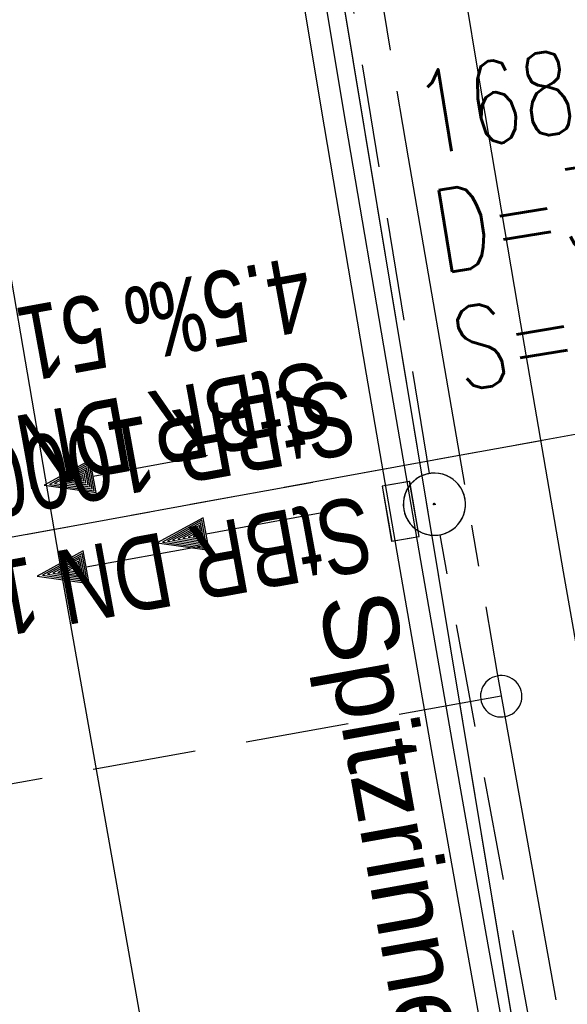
# Model space of a CAD drawing. Extents: x 508885 to 509191, y 457896 to 458644.
# Tile 5 of 58: x 509039 to 509052, y 457933 to 457957. Entities that reach past the tile are written whole.
import ezdxf

# ---------------------------------------------------------------- set-up
doc = ezdxf.new("R2010")
doc.units = 0
doc.header["$LTSCALE"] = 10
doc.header["$MEASUREMENT"] = 0
for name, pattern in [('ACHSE', [5.5, 4, -0.5, 0.5, -0.5]), ('LT00', [0]), ('LT12', [0.4, 0.3, -0.1]), ('LT17', [0.15, 0.1, -0.05]), ('STRICHLINIE2', [0.375, 0.25, -0.125])]:
    doc.linetypes.add(name, pattern=pattern)
doc.layers.get('0').update_dxf_attribs({"linetype": 'LT00'})
for name, color, linetype in [('--EK_FBR', 1, 'LT00'), ('--EK_Halt-Pfeil', 4, 'LT00'), ('--EK_Haltung', 7, 'STRICHLINIE2'), ('--EK_Haltung-Text', 140, 'LT00'), ('--EK_Schacht-Text', 5, 'LT00'), ('--EK_ST-93-1', 30, 'LT17'), ('--EL_Halt-Pfeil', 4, 'LT00'), ('--EL_Haltung', 182, 'STRICHLINIE2'), ('--EL_Haltung-Text', 182, 'LT00'), ('-AX-093', 35, 'ACHSE'), ('-ST-93-1', 250, 'LT00'), ('DL', 182, 'LT12'), ('DL_PFEIL', 201, 'LT00'), ('DL_TEXT', 182, 'LT00'), ('RINNE_TEXT', 11, 'Continuous'), ('V112_AFBR_BAB', 250, 'LT00'), ('V112_H_BORD', 8, 'LT00'), ('V112_KA_PRUF', 182, 'LT00'), ('V112_LD_MARK', 250, 'LT00'), ('V112_RINNE', 182, 'LT00'), ('V112_SINKK', 182, 'LT00'), ('V113_AFBR_BAB', 250, 'LT00'), ('V113_H_BORD', 8, 'LT00'), ('V113_KA_PRUF', 182, 'LT00'), ('V113_LD_MARK', 250, 'LT00'), ('V113_RINNE', 182, 'LT00'), ('V113_SINKK', 182, 'LT00')]:
    doc.layers.add(name, color=color, linetype=linetype)
doc.styles.add('Arial', font='ARIAL.TTF')
doc.styles.add('Haltungsbeschriftung', font='ARIAL.TTF', dxfattribs={"width": 0.75})
doc.styles.add('schachtbeschriftung', font='romans.shx', dxfattribs={"width": 0.75, "height": 2})

# ---------------------------------------------------------------- blocks, each defined once
blk = doc.blocks.new('SYMB0003')
at = {"color": 0, "linetype": 'ByBlock'}
for p, q in [((-0.015712, 0), (0.010166, 0.012015)), ((0, -0.021257), (-0.015712, 0)), ((0.010166, 0.012015), (0, -0.021257))]:
    blk.add_line(p, q, dxfattribs=at)
for points in [[(-0.031395, 0.499013), (-0.093691, 0.491144), (-0.154509, 0.475528), (-0.21289, 0.452414), (-0.267913, 0.422164), (-0.318712, 0.385257), (-0.364484, 0.342274), (-0.404509, 0.293893), (-0.438154, 0.240877), (-0.464888, 0.184062), (-0.484292, 0.124345), (-0.496058, 0.062667), (-0.5, 0)], [(0.5, 0), (0.496057, 0.062667), (0.484292, 0.124345), (0.464888, 0.184062), (0.438153, 0.240877), (0.404509, 0.293893), (0.364484, 0.342274), (0.318712, 0.385257), (0.267913, 0.422164), (0.21289, 0.452414), (0.154509, 0.475528), (0.093691, 0.491144), (0.031395, 0.499013), (-0.031395, 0.499013)], [(-0.5, 0), (-0.496058, -0.062667), (-0.484292, -0.124345), (-0.464888, -0.184062), (-0.438154, -0.240877), (-0.404509, -0.293893), (-0.364485, -0.342274), (-0.318712, -0.385257), (-0.267914, -0.422164), (-0.21289, -0.452414), (-0.154509, -0.475529), (-0.093691, -0.491144), (-0.031395, -0.499014), (0.031395, -0.499014)], [(0.031395, -0.499014), (0.093691, -0.491144), (0.154509, -0.475529), (0.21289, -0.452414), (0.267914, -0.422164), (0.318712, -0.385257), (0.364485, -0.342274), (0.404509, -0.293893), (0.438154, -0.240877), (0.464889, -0.184062), (0.484292, -0.124345), (0.496058, -0.062667), (0.5, 0)]]:
    blk.add_lwpolyline(points, dxfattribs=at)
blk = doc.blocks.new('SYMB0652')
at = {"color": 0, "linetype": 'ByBlock'}
blk.add_lwpolyline([(-0.15, -0.075), (0.15, -0.075), (0.15, 0.075), (-0.15, 0.075), (-0.15, -0.075)], dxfattribs=at)
blk = doc.blocks.new('SYMB0070')
at = {"color": 0, "linetype": 'ByBlock'}
for p, q in [((0.5, 0), (0.2, 0.1)), ((0.2, 0.1), (0.2, 0)), ((0.468, 0), (0.21, 0.086)), ((0.21, 0.086), (0.21, -0.086)), ((-0.5, 0), (0.2, 0)), ((0.21, -0.086), (0.468, 0)), ((0.22, -0.072), (0.437, 0)), ((0.23, -0.058), (0.405, 0)), ((0.24, -0.045), (0.374, 0)), ((0.342, 0), (0.25, 0.031)), ((0.25, 0.031), (0.25, -0.031)), ((0.25, -0.031), (0.342, 0)), ((0.26, -0.017), (0.31, 0)), ((0.27, -0.003), (0.279, 0))]:
    blk.add_line(p, q, dxfattribs=at)
for points in [[(0.437, 0), (0.22, 0.072), (0.22, -0.072)], [(0.2, 0), (0.2, -0.1), (0.5, 0)], [(0.405, 0), (0.23, 0.058), (0.23, -0.058)], [(0.374, 0), (0.24, 0.045), (0.24, -0.045)], [(0.31, 0), (0.26, 0.017), (0.26, -0.017)], [(0.279, 0), (0.27, 0.003), (0.27, -0.003)]]:
    blk.add_lwpolyline(points, dxfattribs=at)
blk = doc.blocks.new('SYMB2')
at = {"color": 0, "linetype": 'ByBlock', "flags": 128}
for points in [[(-0.031395, 0.499013), (-0.093691, 0.491144), (-0.154509, 0.475528), (-0.21289, 0.452414), (-0.267913, 0.422164), (-0.318712, 0.385257), (-0.364484, 0.342274), (-0.404509, 0.293893), (-0.438154, 0.240877), (-0.464888, 0.184062), (-0.484292, 0.124345), (-0.496058, 0.062667), (-0.5, 0)], [(0.5, 0), (0.496057, 0.062667), (0.484292, 0.124345), (0.464888, 0.184062), (0.438153, 0.240877), (0.404509, 0.293893), (0.364484, 0.342274), (0.318712, 0.385257), (0.267913, 0.422164), (0.21289, 0.452414), (0.154509, 0.475528), (0.093691, 0.491144), (0.031395, 0.499013), (-0.031395, 0.499013)], [(-0.5, 0), (-0.496058, -0.062667), (-0.484292, -0.124345), (-0.464888, -0.184062), (-0.438154, -0.240877), (-0.404509, -0.293893), (-0.364485, -0.342274), (-0.318712, -0.385257), (-0.267914, -0.422164), (-0.21289, -0.452414), (-0.154509, -0.475529), (-0.093691, -0.491144), (-0.031395, -0.499014), (0.031395, -0.499014)], [(0.031395, -0.499014), (0.093691, -0.491144), (0.154509, -0.475529), (0.21289, -0.452414), (0.267914, -0.422164), (0.318712, -0.385257), (0.364485, -0.342274), (0.404509, -0.293893), (0.438154, -0.240877), (0.464889, -0.184062), (0.484292, -0.124345), (0.496058, -0.062667), (0.5, 0)]]:
    blk.add_lwpolyline(points, dxfattribs=at)

msp = doc.modelspace()

# ---------------------------------------------------------------- linework, layer by layer
at = {"layer": '--EK_FBR', "color": 2}
for points in [[(509043.652, 457995.85), (509044.062, 457993.135), (509044.477, 457990.42), (509044.896, 457987.706), (509045.317, 457984.992), (509045.921, 457981.107), (509046.526, 457977.222), (509047.135, 457973.337), (509047.749, 457969.454), (509048.37, 457965.571), (509048.998, 457961.69), (509049.986, 457955.7), (509050.997, 457949.715), (509052.029, 457943.732), (509053.082, 457937.754), (509054.14, 457931.865), (509055.217, 457925.979), (509056.31, 457920.097), (509057.42, 457914.217), (509058.324, 457909.489), (509059.238, 457904.763), (509060.166, 457900.04), (509060.322, 457899.26)], [(509045.221, 457985.611), (509045.317, 457984.992), (509045.921, 457981.107), (509046.526, 457977.222), (509047.135, 457973.337), (509047.749, 457969.454), (509048.37, 457965.571), (509048.998, 457961.69), (509049.986, 457955.7), (509050.997, 457949.715), (509052.029, 457943.732), (509053.082, 457937.754), (509054.14, 457931.865), (509055.217, 457925.979), (509056.31, 457920.097), (509057.42, 457914.217), (509058.324, 457909.489), (509059.238, 457904.763), (509060.166, 457900.04), (509060.322, 457899.26)]]:
    msp.add_lwpolyline(points, dxfattribs=at)
at = {"layer": '--EK_Haltung'}
for p, q in [((509048.802, 457946.105), (509042.605, 457984.072)), ((509073.582, 457950.932), (509024.863, 457942.036)), ((509056.008, 457906.801), (509049.059, 457944.627))]:
    msp.add_line(p, q, dxfattribs=at)
at = {"layer": '--EK_ST-93-1', "ltscale": 2.5}
msp.add_line((509050.536, 457940.728), (509011.165, 457933.669), dxfattribs=at)
at = {"layer": '--EL_Haltung'}
for p, q in [((509048.802, 457946.105), (509042.605, 457984.072)), ((509073.582, 457950.932), (509024.863, 457942.036)), ((509056.008, 457906.801), (509049.059, 457944.627))]:
    msp.add_line(p, q, dxfattribs=at)
at = {"layer": '-AX-093', "ltscale": 0.2}
msp.add_lwpolyline([(509033.926, 458053.756), (509035.444, 458041.214), (509037.041, 458028.682), (509038.717, 458016.161), (509040.473, 458003.65), (509042.308, 457991.151), (509044.222, 457978.663), (509046.216, 457966.188), (509048.288, 457953.726), (509050.439, 457941.277), (509052.669, 457928.842), (509054.977, 457916.422), (509057.364, 457904.016), (509058.3, 457899.314)], dxfattribs=at)
at = {"layer": 'DL'}
msp.add_line((509073.533, 457950.923), (509024.912, 457942.044), dxfattribs=at)
at = {"layer": 'V112_AFBR_BAB', "color": 0}
msp.add_lwpolyline([(509043.652, 457995.85), (509044.062, 457993.135), (509044.477, 457990.42), (509044.896, 457987.706), (509045.317, 457984.992), (509045.921, 457981.107), (509046.526, 457977.222), (509047.135, 457973.337), (509047.749, 457969.454), (509048.37, 457965.571), (509048.998, 457961.69), (509049.986, 457955.7), (509050.997, 457949.715), (509052.029, 457943.732), (509053.082, 457937.754), (509054.14, 457931.865), (509055.217, 457925.979), (509056.31, 457920.097), (509057.42, 457914.217), (509058.324, 457909.489), (509059.238, 457904.763), (509060.166, 457900.04), (509060.322, 457899.26)], dxfattribs=at)
at = {"layer": 'V112_H_BORD'}
msp.add_lwpolyline([(509048.685, 458634.124), (509048.272, 458628.738), (509044.528, 458606.062), (509037.806, 458560.565), (509031.962, 458514.885), (509026.971, 458465.681), (509023.317, 458418.61), (509019.833, 458345.207), (509019.017, 458275.547), (509019.919, 458227.464), (509023.24, 458156.759), (509026.703, 458111.833), (509031.399, 458065.218), (509040.466, 457995.243), (509051.959, 457925.916), (509057.252, 457899.341)], dxfattribs=at)
at = {"layer": 'V112_LD_MARK'}
msp.add_lwpolyline([(509023.234, 458059.422), (509024.772, 458046.356), (509026.396, 458033.302), (509028.105, 458020.258), (509029.901, 458007.226), (509031.783, 457994.205), (509033.705, 457981.497), (509035.709, 457968.802), (509037.796, 457956.119), (509039.963, 457943.45), (509042.212, 457930.794), (509044.542, 457918.152), (509046.952, 457905.526), (509048.125, 457899.581)], dxfattribs=at)
at = {"layer": 'V112_RINNE'}
for points in [[(509039.827, 457995.222), (509040.673, 457989.515), (509041.537, 457983.811), (509042.42, 457978.11), (509043.321, 457972.412), (509044.285, 457966.431), (509045.266, 457960.452), (509046.265, 457954.476), (509047.279, 457948.503), (509048.059, 457943.974), (509048.849, 457939.447), (509049.649, 457934.922), (509050.46, 457930.399), (509051.284, 457925.878), (509052.403, 457919.849)], [(509052.929, 457919.913), (509051.816, 457925.91), (509050.993, 457930.43), (509050.182, 457934.953), (509049.382, 457939.477), (509048.593, 457944.003), (509047.813, 457948.531), (509046.796, 457954.516), (509045.795, 457960.503), (509044.81, 457966.492), (509043.842, 457972.485), (509042.94, 457978.177), (509042.056, 457983.872), (509041.19, 457989.57), (509040.345, 457995.271)]]:
    msp.add_lwpolyline(points, dxfattribs=at)
at = {"layer": 'V113_AFBR_BAB', "color": 0}
msp.add_lwpolyline([(509045.221, 457985.611), (509045.317, 457984.992), (509045.921, 457981.107), (509046.526, 457977.222), (509047.135, 457973.337), (509047.749, 457969.454), (509048.37, 457965.571), (509048.998, 457961.69), (509049.986, 457955.7), (509050.997, 457949.715), (509052.029, 457943.732), (509053.082, 457937.754), (509054.14, 457931.865), (509055.217, 457925.979), (509056.31, 457920.097), (509057.42, 457914.217), (509058.324, 457909.489), (509059.238, 457904.763), (509060.166, 457900.04), (509060.322, 457899.26)], dxfattribs=at)
at = {"layer": 'V113_H_BORD'}
msp.add_lwpolyline([(509042.253, 457984.465), (509051.959, 457925.916), (509057.252, 457899.341)], dxfattribs=at)
at = {"layer": 'V113_LD_MARK'}
msp.add_lwpolyline([(509033.755, 457981.183), (509035.709, 457968.802), (509037.796, 457956.119), (509039.963, 457943.449), (509042.212, 457930.794), (509044.542, 457918.152), (509046.952, 457905.526), (509048.125, 457899.581)], dxfattribs=at)
at = {"layer": 'V113_RINNE'}
for points in [[(509045.266, 457960.452), (509046.265, 457954.476), (509047.279, 457948.503), (509048.059, 457943.974), (509048.849, 457939.447), (509049.649, 457934.922), (509050.46, 457930.399), (509051.284, 457925.878), (509052.403, 457919.849)], [(509052.929, 457919.913), (509051.816, 457925.91), (509050.993, 457930.43), (509050.182, 457934.953), (509049.382, 457939.477), (509048.593, 457944.003), (509047.813, 457948.531), (509046.796, 457954.515), (509045.795, 457960.503)]]:
    msp.add_lwpolyline(points, dxfattribs=at)

# ---------------------------------------------------------------- block references
at = {"layer": '--EK_Halt-Pfeil', "xscale": 4.000000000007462, "yscale": 4, "zscale": 4, "rotation": 190.3482999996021}
msp.add_blockref('SYMB0070', (509041.309, 457943.988), dxfattribs=at)
at = {"layer": '--EL_Halt-Pfeil', "xscale": 4.000000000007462, "yscale": 4, "zscale": 4, "rotation": 190.3482999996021}
msp.add_blockref('SYMB0070', (509041.478, 457946.181), dxfattribs=at)
at = {"layer": '-ST-93-1', "rotation": 274.1956499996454}
msp.add_blockref('SYMB2', (509050.536, 457940.728), dxfattribs=at)
at = {"layer": 'DL_PFEIL', "xscale": 4.000000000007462, "yscale": 4, "zscale": 4, "rotation": 190.3482999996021}
msp.add_blockref('SYMB0070', (509044.201, 457944.789), dxfattribs=at)
at = {"layer": 'V112_KA_PRUF', "xscale": 1.500000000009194, "yscale": 1.5, "zscale": 1.5, "rotation": 268.4925099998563}
msp.add_blockref('SYMB0003', (509048.923, 457945.365), dxfattribs=at)
at = {"layer": 'V112_SINKK', "xscale": 4.500000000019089, "yscale": 4.5, "zscale": 4.5, "rotation": 279.7729588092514}
msp.add_blockref('SYMB0652', (509048.11, 457945.194), dxfattribs=at)
at = {"layer": 'V113_KA_PRUF', "xscale": 1.499999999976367, "yscale": 1.5, "zscale": 1.5, "rotation": 291.1131099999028}
msp.add_blockref('SYMB0003', (509048.923, 457945.365), dxfattribs=at)
at = {"layer": 'V113_SINKK', "xscale": 4.500000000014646, "yscale": 4.5, "zscale": 4.5, "rotation": 279.8924467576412}
msp.add_blockref('SYMB0652', (509048.11, 457945.194), dxfattribs=at)

# ---------------------------------------------------------------- texts
at = {"layer": '--EK_Haltung-Text', "style": 'Haltungsbeschriftung', "width": 0.75}
for s, p in [('4.5‰ 51.03m', (509045.783, 457951.367)), ('StBR DN 1000', (509046.243, 457948.849))]:
    msp.add_text(s, height=1.8, rotation=-169.6517, dxfattribs=at).set_placement(p)
at = {"layer": '--EK_Schacht-Text', "style": 'schachtbeschriftung', "width": 0.75}
for s, p in [('168202', (509048.635, 457953.772)), ('D=355.79', (509049.099, 457950.93)), ('S=354.08', (509049.563, 457948.088))]:
    msp.add_text(s, height=2, rotation=9.2719, dxfattribs=at).set_placement(p)
at = {"layer": '--EL_Haltung-Text', "style": 'Haltungsbeschriftung', "width": 0.75}
msp.add_text('StBR DN 1000', height=1.8, rotation=-169.6517, dxfattribs=at).set_placement((509047.224, 457945.585))
at = {"layer": 'DL_TEXT', "style": 'Haltungsbeschriftung', "width": 0.75}
msp.add_text('StBR 1000', height=1.8, rotation=-169.6517, dxfattribs=at).set_placement((509046.829, 457948.401))
at = {"layer": 'RINNE_TEXT', "insert": (509047.897, 457943.403), "char_height": 1.8, "attachment_point": 1, "rotation": 280.1718, "style": 'Arial'}
msp.add_mtext('Spitzrinne', dxfattribs=at)

doc.saveas('drawing.dxf')
